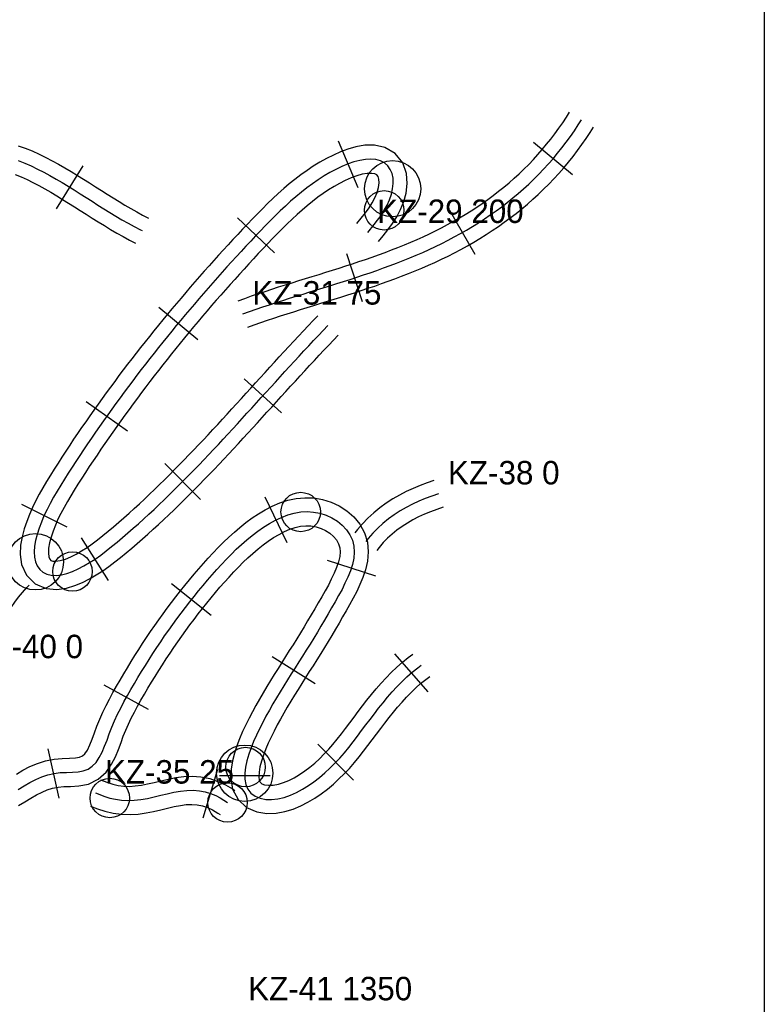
# Model space of a CAD drawing. Header units: millimetres. Extents: x 0 to 1378, y -121 to 1849.
# Tile 12 of 19: x 1217 to 1376, y 702 to 911. Entities that reach past the tile are written whole.
import ezdxf

# ---------------------------------------------------------------- set-up
doc = ezdxf.new("R2010")
doc.units = ezdxf.units.MM
for name, color, linetype in [('BEND_TIGHT', 4, 'Continuous'), ('CUT_25', 2, 'Continuous'), ('FRAME', 8, 'Continuous'), ('JOINT', 6, 'Continuous'), ('NEON_LOGO', 1, 'Continuous'), ('NOTES', 7, 'Continuous'), ('TUBE_6MM', 9, 'Continuous')]:
    doc.layers.add(name, color=color, linetype=linetype)

msp = doc.modelspace()

# ---------------------------------------------------------------- linework, layer by layer
at = {"layer": 'BEND_TIGHT'}
for centre in [(1295.03, 870.69), (1277.23, 806.43), (1228.61, 793.74), (1265.48, 752.1), (1236.57, 745.5), (1261.64, 744.56)]:
    msp.add_circle(centre, 4.2, dxfattribs=at)
at = {"layer": 'CUT_25'}
for p, q in [((1285.2, 885.53), (1289.38, 875.58)), ((1335.13, 878.23), (1326.85, 885.16)), ((1225.24, 870.99), (1230.91, 880.18)), ((1314.39, 861.3), (1309.02, 870.67)), ((1263.8, 869.06), (1271.63, 861.61)), ((1290.38, 851.17), (1287.03, 861.44)), ((1246.98, 850.07), (1255.3, 843.18)), ((1273.17, 827.54), (1265.17, 834.8)), ((1231.5, 829.94), (1240.31, 823.69)), ((1255.92, 809.11), (1248.26, 816.73)), ((1217.73, 808.08), (1227.42, 803.3)), ((1274.36, 799.88), (1269.69, 809.62)), ((1236.27, 791.82), (1230.5, 800.94)), ((1282.86, 796.16), (1293.14, 792.83)), ((1258.18, 784.38), (1249.72, 791.09)), ((1304.41, 768.09), (1297.29, 776.21)), ((1271.17, 775.65), (1280.3, 769.87)), ((1244.83, 764.33), (1235.38, 769.56)), ((1225.77, 745.45), (1223.46, 756)), ((1288.5, 749.28), (1280.91, 756.97)), ((1256.43, 741.3), (1259.61, 751.62)), ((1259.91, 750.27), (1270.71, 750.33))]:
    msp.add_line(p, q, dxfattribs=at)
at = {"layer": 'FRAME'}
msp.add_lwpolyline([(1376, 0), (1284.12, 0), (1082, 0), (879.88, 0), (788, 0), (788, 288.86), (788, 924.35), (788, 1559.83), (788, 1848.69), (879.88, 1848.69), (1082, 1848.69), (1284.12, 1848.69), (1376, 1848.69), (1376, 1559.83), (1376, 924.35), (1376, 288.86), (1376, 0)], dxfattribs=at)
at = {"layer": 'JOINT'}
for centre in [(1296.82, 875.29), (1220.71, 795.82), (1265.31, 750.79)]:
    msp.add_circle(centre, 6, dxfattribs=at)
at = {"layer": 'NEON_LOGO'}
for points in [[(1264.92, 848.61), (1266.33, 849.12), (1267.75, 849.61), (1269.17, 850.1), (1270.59, 850.58), (1272.01, 851.04), (1273.44, 851.5), (1274.87, 851.96), (1276.3, 852.41), (1277.73, 852.85), (1279.17, 853.3), (1280.6, 853.74), (1282.03, 854.19), (1283.47, 854.63), (1284.9, 855.08), (1286.33, 855.54), (1287.75, 855.99), (1289.18, 856.46), (1290.6, 856.93), (1292.03, 857.41), (1293.44, 857.9), (1294.86, 858.41), (1296.26, 858.92), (1297.67, 859.45), (1299.07, 859.99), (1300.46, 860.55), (1301.84, 861.13), (1303.22, 861.73), (1304.59, 862.34), (1305.95, 862.98), (1307.29, 863.63), (1308.63, 864.31), (1309.96, 865.01), (1311.27, 865.74), (1312.57, 866.49), (1313.86, 867.26), (1315.13, 868.05), (1316.39, 868.87), (1317.63, 869.71), (1318.86, 870.57), (1320.06, 871.47), (1321.25, 872.38), (1322.42, 873.32), (1323.57, 874.28), (1324.7, 875.27), (1325.81, 876.28), (1326.89, 877.32), (1327.95, 878.38), (1328.99, 879.46), (1330, 880.57), (1330.99, 881.69), (1331.95, 882.85), (1332.89, 884.02), (1333.8, 885.21), (1334.68, 886.42), (1335.54, 887.65), (1336.37, 888.91), (1337.06, 890)], [(1217.03, 881.27), (1218.44, 880.75), (1219.81, 880.14), (1221.16, 879.49), (1222.49, 878.8), (1223.81, 878.09), (1225.12, 877.35), (1226.41, 876.59), (1227.7, 875.82), (1228.97, 875.03), (1230.24, 874.23), (1231.51, 873.43), (1232.78, 872.63), (1234.04, 871.82), (1235.31, 871.02), (1236.58, 870.23), (1237.86, 869.45), (1239.16, 868.68), (1240.46, 867.94), (1241.77, 867.22), (1243.11, 866.53), (1243.43, 866.37)], [(1291.52, 865.99), (1292.89, 867.64), (1293.61, 868.57), (1294.35, 869.6), (1295.03, 870.69), (1295.65, 871.81), (1296.16, 872.96), (1296.56, 874.13), (1296.82, 875.29), (1296.94, 876.43), (1296.9, 877.52), (1296.69, 878.52), (1296.31, 879.42), (1295.77, 880.18), (1295.07, 880.79), (1294.22, 881.23), (1293.26, 881.5), (1292.19, 881.6), (1291.04, 881.54), (1289.83, 881.34), (1288.58, 881.01), (1287.31, 880.56), (1286.03, 880.03), (1284.75, 879.41), (1283.47, 878.77), (1282.21, 878.01), (1280.97, 877.2), (1279.74, 876.37), (1278.55, 875.47), (1277.37, 874.54), (1276.23, 873.58), (1275.07, 872.62), (1273.97, 871.61), (1272.88, 870.58), (1271.81, 869.53), (1270.74, 868.47), (1269.69, 867.4), (1268.65, 866.32), (1267.62, 865.23), (1266.59, 864.14), (1265.57, 863.04), (1264.55, 861.94), (1263.53, 860.84), (1262.52, 859.73), (1261.51, 858.62), (1260.51, 857.5), (1259.51, 856.38), (1258.52, 855.26), (1257.53, 854.13), (1256.54, 853), (1255.56, 851.87), (1254.59, 850.73), (1253.62, 849.58), (1252.65, 848.44), (1251.69, 847.29), (1250.73, 846.13), (1249.78, 844.97), (1248.83, 843.81), (1247.89, 842.64), (1246.95, 841.47), (1246.02, 840.29), (1245.09, 839.12), (1244.17, 837.93), (1243.26, 836.75), (1242.34, 835.55), (1241.44, 834.36), (1240.54, 833.16), (1239.64, 831.96), (1238.75, 830.75), (1237.87, 829.54), (1236.99, 828.32), (1236.11, 827.1), (1235.24, 825.88), (1234.38, 824.65), (1233.53, 823.42), (1232.68, 822.19), (1231.83, 820.95), (1230.99, 819.7), (1230.16, 818.45), (1229.33, 817.2), (1228.52, 815.95), (1227.7, 814.68), (1226.9, 813.42), (1226.11, 812.14), (1225.33, 810.86), (1224.6, 809.56), (1223.88, 808.25), (1223.19, 806.93), (1222.53, 805.61), (1222.04, 804.29), (1221.53, 802.97), (1221.1, 801.66), (1220.77, 800.38), (1220.54, 799.14), (1220.45, 797.95), (1220.5, 796.84), (1220.71, 795.82), (1221.09, 794.93), (1221.63, 794.19), (1222.32, 793.6), (1223.15, 793.19), (1224.1, 792.96), (1225.14, 792.92), (1226.26, 793.04), (1227.42, 793.32), (1228.61, 793.74), (1229.81, 794.29), (1231.02, 794.93), (1232.23, 795.65), (1233.44, 796.41), (1234.62, 797.26), (1235.8, 798.16), (1236.96, 799.09), (1238.13, 800.01), (1239.27, 800.98), (1240.41, 801.96), (1241.54, 802.95), (1242.66, 803.94), (1243.78, 804.95), (1244.88, 805.96), (1245.98, 806.98), (1247.07, 808.01), (1248.16, 809.05), (1249.24, 810.09), (1250.31, 811.14), (1251.37, 812.2), (1252.43, 813.26), (1253.48, 814.33), (1254.53, 815.41), (1255.57, 816.48), (1256.61, 817.57), (1257.64, 818.65), (1258.67, 819.74), (1259.7, 820.84), (1260.72, 821.94), (1261.74, 823.04), (1262.76, 824.14), (1263.77, 825.24), (1264.78, 826.35), (1265.79, 827.46), (1266.8, 828.57), (1267.81, 829.68), (1268.82, 830.79), (1269.83, 831.9), (1270.84, 833.01), (1271.85, 834.12), (1272.86, 835.23), (1273.87, 836.34), (1274.88, 837.44), (1275.9, 838.55), (1276.91, 839.65), (1277.93, 840.75), (1278.95, 841.85), (1279.98, 842.94), (1281.01, 844.03), (1282.04, 845.12), (1283.04, 846.16)], [(1306.6, 810.3), (1305.18, 809.81), (1303.78, 809.28), (1302.4, 808.7), (1301.04, 808.07), (1299.7, 807.38), (1298.4, 806.64), (1297.13, 805.84), (1295.92, 804.96), (1294.75, 804.01), (1293.65, 803), (1292.61, 801.92), (1291.64, 800.78), (1291.1, 800.11)], [(1217.05, 747.33), (1218.3, 748.08), (1219.55, 748.81), (1220.81, 749.47), (1222.09, 750.03), (1223.39, 750.46), (1224.71, 750.75), (1226.02, 750.9), (1227.32, 750.96), (1228.59, 750.99), (1229.79, 751.07), (1230.92, 751.26), (1231.94, 751.65), (1232.84, 752.26), (1233.63, 753.09), (1234.31, 754.1), (1234.91, 755.26), (1235.45, 756.52), (1235.97, 757.85), (1236.42, 759.2), (1236.97, 760.6), (1237.57, 761.97), (1238.21, 763.33), (1238.88, 764.67), (1239.58, 766), (1240.31, 767.31), (1241.05, 768.61), (1241.81, 769.91), (1242.57, 771.2), (1243.35, 772.48), (1244.14, 773.76), (1244.94, 775.03), (1245.75, 776.29), (1246.57, 777.54), (1247.41, 778.79), (1248.25, 780.03), (1249.11, 781.26), (1249.98, 782.48), (1250.86, 783.69), (1251.76, 784.9), (1252.67, 786.09), (1253.59, 787.28), (1254.52, 788.45), (1255.46, 789.62), (1256.42, 790.77), (1257.39, 791.91), (1258.38, 793.05), (1259.37, 794.16), (1260.39, 795.27), (1261.41, 796.36), (1262.46, 797.44), (1263.52, 798.5), (1264.65, 799.48), (1265.77, 800.48), (1266.92, 801.43), (1268.1, 802.34), (1269.33, 803.17), (1270.57, 803.95), (1271.85, 804.67), (1273.15, 805.29), (1274.49, 805.81), (1275.85, 806.19), (1277.23, 806.43), (1278.61, 806.51), (1279.99, 806.41), (1281.34, 806.16), (1282.65, 805.74), (1283.9, 805.16), (1285.06, 804.45), (1286.1, 803.6), (1286.99, 802.64), (1287.72, 801.57), (1288.24, 800.4), (1288.55, 799.17), (1288.64, 797.88), (1288.53, 796.57), (1288.24, 795.24), (1287.81, 793.91), (1287.27, 792.58), (1286.65, 791.26), (1286.05, 789.93), (1285.31, 788.62), (1284.57, 787.32), (1283.82, 786.02), (1283.07, 784.72), (1282.32, 783.42), (1281.55, 782.13), (1280.79, 780.84), (1280.01, 779.56), (1279.22, 778.28), (1278.43, 777.01), (1277.63, 775.74), (1276.82, 774.48), (1276.02, 773.21), (1275.22, 771.94), (1274.42, 770.67), (1273.62, 769.4), (1272.84, 768.12), (1272.06, 766.84), (1271.3, 765.54), (1270.56, 764.24), (1269.83, 762.93), (1269.14, 761.6), (1268.45, 760.27), (1267.8, 758.92), (1267.18, 757.56), (1266.68, 756.18), (1266.19, 754.81), (1265.78, 753.45), (1265.48, 752.1), (1265.31, 750.79), (1265.31, 749.54), (1265.53, 748.39), (1265.97, 747.37), (1266.64, 746.53), (1267.52, 745.88), (1268.58, 745.44), (1269.77, 745.21), (1271.04, 745.18), (1272.36, 745.33), (1273.7, 745.64), (1275.03, 746.1), (1276.34, 746.68), (1277.61, 747.36), (1278.86, 748.13), (1280.06, 748.97), (1281.25, 749.85), (1282.37, 750.83), (1283.45, 751.85), (1284.5, 752.92), (1285.56, 753.97), (1286.53, 755.12), (1287.47, 756.29), (1288.4, 757.47), (1289.31, 758.66), (1290.21, 759.85), (1291.11, 761.06), (1292.01, 762.25), (1292.92, 763.45), (1293.84, 764.63), (1294.77, 765.81), (1295.73, 766.96), (1296.72, 768.09), (1297.73, 769.19), (1298.78, 770.26), (1299.87, 771.3), (1301, 772.28), (1302.17, 773.22), (1302.92, 773.79)], [(1233.54, 746.57), (1235.47, 745.84), (1236.57, 745.5), (1237.79, 745.22), (1239.09, 745.03), (1240.42, 744.96), (1241.79, 745.01), (1243.18, 745.17), (1244.59, 745.42), (1246, 745.74), (1247.41, 746.08), (1248.82, 746.42), (1250.22, 746.73), (1251.62, 746.97), (1253, 747.12), (1254.34, 747.15), (1255.65, 747.04), (1256.89, 746.81), (1258.05, 746.45), (1259.13, 746), (1260.06, 745.52), (1261.64, 744.56)]]:
    msp.add_lwpolyline(points, dxfattribs=at)
at = {"layer": 'TUBE_6MM'}
for points in [[(1263.9, 851.43), (1265.33, 851.94), (1266.77, 852.45), (1268.21, 852.94), (1269.65, 853.42), (1271.09, 853.9), (1272.53, 854.36), (1273.97, 854.82), (1275.41, 855.27), (1276.84, 855.72), (1278.28, 856.16), (1279.71, 856.61), (1281.14, 857.05), (1282.57, 857.5), (1283.99, 857.94), (1285.42, 858.39), (1286.83, 858.85), (1288.24, 859.31), (1289.65, 859.78), (1291.05, 860.25), (1292.45, 860.73), (1293.84, 861.23), (1295.22, 861.73), (1296.6, 862.25), (1297.96, 862.78), (1299.32, 863.33), (1300.67, 863.89), (1302.01, 864.47), (1303.34, 865.07), (1304.65, 865.68), (1305.96, 866.32), (1307.25, 866.98), (1308.53, 867.65), (1309.8, 868.35), (1311.05, 869.07), (1312.29, 869.82), (1313.52, 870.58), (1314.73, 871.37), (1315.92, 872.18), (1317.1, 873.01), (1318.26, 873.86), (1319.4, 874.74), (1320.52, 875.64), (1321.62, 876.56), (1322.7, 877.51), (1323.76, 878.48), (1324.8, 879.47), (1325.81, 880.48), (1326.8, 881.51), (1327.77, 882.57), (1328.71, 883.65), (1329.63, 884.75), (1330.53, 885.86), (1331.4, 887), (1332.24, 888.16), (1333.06, 889.34), (1333.85, 890.54), (1334.53, 891.61)], [(1265.94, 845.79), (1267.34, 846.29), (1268.73, 846.78), (1270.13, 847.26), (1271.53, 847.73), (1272.94, 848.19), (1274.36, 848.65), (1275.78, 849.1), (1277.2, 849.54), (1278.63, 849.99), (1280.06, 850.43), (1281.49, 850.88), (1282.92, 851.32), (1284.36, 851.77), (1285.8, 852.22), (1287.24, 852.68), (1288.68, 853.14), (1290.12, 853.61), (1291.56, 854.09), (1293, 854.57), (1294.44, 855.07), (1295.87, 855.58), (1297.31, 856.11), (1298.74, 856.65), (1300.17, 857.2), (1301.59, 857.78), (1303.01, 858.37), (1304.43, 858.98), (1305.84, 859.61), (1307.24, 860.27), (1308.63, 860.95), (1310.01, 861.65), (1311.38, 862.37), (1312.74, 863.12), (1314.09, 863.9), (1315.42, 864.7), (1316.74, 865.52), (1318.05, 866.37), (1319.34, 867.24), (1320.61, 868.14), (1321.87, 869.07), (1323.11, 870.02), (1324.32, 871), (1325.52, 872.01), (1326.7, 873.04), (1327.85, 874.09), (1328.99, 875.17), (1330.1, 876.28), (1331.18, 877.41), (1332.24, 878.57), (1333.27, 879.74), (1334.28, 880.95), (1335.26, 882.17), (1336.21, 883.42), (1337.13, 884.69), (1338.02, 885.97), (1338.88, 887.27), (1339.59, 888.39)], [(1217.02, 884.46), (1218.51, 883.92), (1220.02, 883.33), (1221.49, 882.66), (1222.91, 881.96), (1224.3, 881.24), (1225.67, 880.49), (1227.01, 879.72), (1228.34, 878.94), (1229.65, 878.14), (1230.94, 877.34), (1232.22, 876.53), (1233.5, 875.72), (1234.76, 874.92), (1236.02, 874.12), (1237.28, 873.33), (1238.53, 872.55), (1239.78, 871.8), (1241.04, 871.06), (1242.29, 870.35), (1243.56, 869.67), (1244.8, 869.04)], [(1293.82, 864.07), (1294.8, 865.25), (1295.8, 866.5), (1296.78, 867.85), (1297.7, 869.3), (1298.51, 870.87), (1299.19, 872.56), (1299.69, 874.37), (1299.94, 876.38), (1299.75, 878.54), (1298.97, 880.81), (1297.35, 882.78), (1295.19, 884.06), (1292.94, 884.54), (1290.89, 884.54), (1289.01, 884.22), (1287.3, 883.74), (1285.69, 883.14), (1284.19, 882.47), (1282.73, 881.75), (1281.28, 880.95), (1279.9, 880.08), (1278.58, 879.2), (1277.27, 878.27), (1276.01, 877.29), (1274.81, 876.3), (1273.62, 875.31), (1272.42, 874.26), (1271.28, 873.19), (1270.17, 872.12), (1269.08, 871.04), (1268, 869.96), (1266.94, 868.86), (1265.89, 867.76), (1264.85, 866.66), (1263.81, 865.56), (1262.78, 864.45), (1261.76, 863.34), (1260.74, 862.23), (1259.72, 861.11), (1258.71, 859.99), (1257.7, 858.86), (1256.7, 857.73), (1255.7, 856.59), (1254.7, 855.45), (1253.71, 854.31), (1252.73, 853.16), (1251.75, 852.01), (1250.77, 850.86), (1249.8, 849.7), (1248.83, 848.54), (1247.87, 847.37), (1246.91, 846.2), (1245.96, 845.02), (1245.01, 843.84), (1244.07, 842.66), (1243.13, 841.47), (1242.2, 840.28), (1241.27, 839.09), (1240.35, 837.89), (1239.43, 836.68), (1238.52, 835.47), (1237.62, 834.26), (1236.72, 833.05), (1235.82, 831.82), (1234.93, 830.6), (1234.05, 829.37), (1233.17, 828.14), (1232.3, 826.9), (1231.43, 825.66), (1230.57, 824.41), (1229.71, 823.16), (1228.86, 821.91), (1228.02, 820.65), (1227.18, 819.39), (1226.35, 818.12), (1225.53, 816.84), (1224.71, 815.56), (1223.9, 814.27), (1223.09, 812.95), (1222.3, 811.59), (1221.55, 810.24), (1220.81, 808.86), (1220.07, 807.4), (1219.43, 805.88), (1218.86, 804.38), (1218.33, 802.82), (1217.87, 801.15), (1217.55, 799.34), (1217.47, 797.39), (1217.78, 795.22), (1218.79, 793), (1220.64, 791.12), (1222.99, 790.14), (1225.26, 789.92), (1227.31, 790.21), (1229.1, 790.74), (1230.74, 791.41), (1232.26, 792.19), (1233.67, 793.02), (1235.06, 793.89), (1236.39, 794.84), (1237.64, 795.79), (1238.83, 796.74), (1240.05, 797.7), (1241.24, 798.72), (1242.39, 799.71), (1243.54, 800.71), (1244.68, 801.72), (1245.81, 802.74), (1246.93, 803.77), (1248.05, 804.8), (1249.16, 805.85), (1250.25, 806.9), (1251.34, 807.96), (1252.43, 809.02), (1253.5, 810.09), (1254.57, 811.17), (1255.64, 812.25), (1256.69, 813.33), (1257.75, 814.42), (1258.79, 815.51), (1259.83, 816.61), (1260.87, 817.7), (1261.9, 818.81), (1262.93, 819.91), (1263.95, 821.01), (1264.98, 822.12), (1266, 823.23), (1267.01, 824.34), (1268.03, 825.45), (1269.04, 826.56), (1270.05, 827.67), (1271.06, 828.78), (1272.07, 829.9), (1273.07, 831.01), (1274.08, 832.11), (1275.09, 833.22), (1276.1, 834.33), (1277.11, 835.43), (1278.12, 836.53), (1279.13, 837.63), (1280.14, 838.72), (1281.16, 839.82), (1282.18, 840.9), (1283.2, 841.99), (1284.23, 843.06), (1285.2, 844.08)], [(1216.39, 878.31), (1217.68, 877.81), (1218.93, 877.24), (1220.2, 876.61), (1221.47, 875.95), (1222.74, 875.25), (1224, 874.53), (1225.25, 873.79), (1226.51, 873.03), (1227.76, 872.25), (1229.02, 871.46), (1230.28, 870.66), (1231.54, 869.85), (1232.82, 869.05), (1234.1, 868.24), (1235.4, 867.44), (1236.71, 866.64), (1238.05, 865.86), (1239.4, 865.09), (1240.78, 864.36), (1242.07, 863.7)], [(1289.21, 867.91), (1290.15, 869.04), (1291.03, 870.14), (1291.81, 871.21), (1292.49, 872.29), (1293.06, 873.38), (1293.51, 874.48), (1293.81, 875.56), (1293.94, 876.52), (1293.87, 877.33), (1293.71, 877.91), (1293.44, 878.23), (1293.04, 878.46), (1292.36, 878.57), (1291.41, 878.56), (1290.34, 878.37), (1289.17, 878.04), (1287.96, 877.58), (1286.73, 877.03), (1285.5, 876.43), (1284.33, 875.78), (1283.16, 875.05), (1281.99, 874.27), (1280.86, 873.46), (1279.75, 872.6), (1278.63, 871.68), (1277.52, 870.75), (1276.46, 869.82), (1275.41, 868.84), (1274.36, 867.83), (1273.32, 866.8), (1272.29, 865.75), (1271.26, 864.7), (1270.23, 863.63), (1269.21, 862.55), (1268.2, 861.46), (1267.18, 860.37), (1266.17, 859.28), (1265.17, 858.18), (1264.17, 857.08), (1263.17, 855.98), (1262.18, 854.87), (1261.19, 853.75), (1260.21, 852.64), (1259.23, 851.52), (1258.26, 850.39), (1257.29, 849.26), (1256.32, 848.13), (1255.36, 846.99), (1254.4, 845.85), (1253.45, 844.71), (1252.51, 843.56), (1251.57, 842.41), (1250.63, 841.26), (1249.7, 840.1), (1248.77, 838.93), (1247.85, 837.77), (1246.93, 836.59), (1246.02, 835.42), (1245.12, 834.24), (1244.22, 833.06), (1243.32, 831.87), (1242.43, 830.68), (1241.55, 829.49), (1240.67, 828.29), (1239.79, 827.08), (1238.93, 825.88), (1238.06, 824.67), (1237.21, 823.45), (1236.36, 822.24), (1235.51, 821.01), (1234.67, 819.79), (1233.84, 818.56), (1233.01, 817.32), (1232.19, 816.09), (1231.38, 814.85), (1230.58, 813.6), (1229.78, 812.36), (1229, 811.11), (1228.24, 809.87), (1227.52, 808.63), (1226.82, 807.36), (1226.13, 806.09), (1225.52, 804.88), (1225, 803.64), (1224.5, 802.34), (1224.06, 801.05), (1223.72, 799.83), (1223.52, 798.69), (1223.47, 797.66), (1223.56, 796.85), (1223.76, 796.36), (1223.98, 796.11), (1224.4, 795.98), (1225.1, 795.92), (1226.02, 796.07), (1227.1, 796.39), (1228.23, 796.86), (1229.38, 797.45), (1230.56, 798.14), (1231.71, 798.87), (1232.82, 799.66), (1233.95, 800.53), (1235.11, 801.44), (1236.24, 802.34), (1237.34, 803.28), (1238.46, 804.24), (1239.57, 805.21), (1240.68, 806.19), (1241.78, 807.18), (1242.87, 808.18), (1243.95, 809.18), (1245.02, 810.2), (1246.09, 811.22), (1247.15, 812.25), (1248.21, 813.29), (1249.26, 814.34), (1250.31, 815.39), (1251.35, 816.45), (1252.39, 817.51), (1253.42, 818.58), (1254.45, 819.65), (1255.48, 820.73), (1256.5, 821.81), (1257.52, 822.9), (1258.54, 823.99), (1259.55, 825.09), (1260.56, 826.19), (1261.57, 827.29), (1262.58, 828.39), (1263.59, 829.49), (1264.6, 830.6), (1265.61, 831.71), (1266.62, 832.82), (1267.62, 833.93), (1268.63, 835.04), (1269.64, 836.15), (1270.65, 837.26), (1271.67, 838.37), (1272.68, 839.48), (1273.7, 840.59), (1274.72, 841.7), (1275.75, 842.81), (1276.78, 843.91), (1277.81, 845.01), (1278.84, 846.11), (1279.89, 847.21), (1280.87, 848.24)], [(1305.62, 813.14), (1304.16, 812.63), (1302.67, 812.06), (1301.19, 811.44), (1299.72, 810.76), (1298.27, 810.02), (1296.85, 809.21), (1295.45, 808.32), (1294.09, 807.34), (1292.79, 806.28), (1291.55, 805.14), (1290.38, 803.93), (1289.33, 802.69), (1288.76, 801.98)], [(1216.67, 750.6), (1218.05, 751.4), (1219.54, 752.18), (1221.17, 752.88), (1222.9, 753.42), (1224.69, 753.77), (1226.41, 753.92), (1227.98, 753.98), (1229.26, 754.03), (1230.14, 754.17), (1230.74, 754.46), (1231.26, 754.94), (1231.78, 755.72), (1232.3, 756.8), (1232.82, 758.03), (1233.31, 759.36), (1233.83, 760.82), (1234.45, 762.32), (1235.1, 763.77), (1235.78, 765.19), (1236.5, 766.59), (1237.24, 767.96), (1237.99, 769.3), (1238.75, 770.63), (1239.53, 771.94), (1240.31, 773.25), (1241.11, 774.55), (1241.91, 775.85), (1242.73, 777.14), (1243.56, 778.42), (1244.41, 779.69), (1245.26, 780.96), (1246.13, 782.22), (1247.01, 783.47), (1247.9, 784.71), (1248.8, 785.95), (1249.72, 787.17), (1250.65, 788.39), (1251.6, 789.6), (1252.55, 790.79), (1253.53, 791.98), (1254.51, 793.16), (1255.51, 794.32), (1256.52, 795.48), (1257.55, 796.62), (1258.6, 797.75), (1259.67, 798.87), (1260.78, 800), (1261.94, 801.1), (1263.12, 802.13), (1264.3, 803.16), (1265.56, 804.18), (1266.9, 805.15), (1268.27, 806.04), (1269.68, 806.89), (1271.18, 807.68), (1272.78, 808.37), (1274.49, 808.92), (1276.28, 809.31), (1278.14, 809.48), (1280.03, 809.42), (1281.89, 809.1), (1283.72, 808.54), (1285.45, 807.73), (1287.06, 806.69), (1288.53, 805.39), (1289.81, 803.83), (1290.81, 802.01), (1291.43, 800.01), (1291.64, 797.93), (1291.46, 795.94), (1291.03, 794.14), (1290.47, 792.48), (1289.82, 790.96), (1289.16, 789.52), (1288.44, 788.06), (1287.65, 786.68), (1286.91, 785.37), (1286.16, 784.06), (1285.4, 782.75), (1284.63, 781.45), (1283.86, 780.14), (1283.08, 778.84), (1282.29, 777.54), (1281.49, 776.25), (1280.68, 774.97), (1279.88, 773.69), (1279.07, 772.42), (1278.27, 771.16), (1277.47, 769.9), (1276.68, 768.64), (1275.9, 767.38), (1275.13, 766.12), (1274.38, 764.86), (1273.64, 763.59), (1272.92, 762.33), (1272.24, 761.06), (1271.57, 759.77), (1270.92, 758.47), (1270.31, 757.21), (1269.79, 755.97), (1269.33, 754.66), (1268.89, 753.36), (1268.56, 752.13), (1268.36, 750.98), (1268.31, 749.98), (1268.4, 749.29), (1268.63, 748.85), (1268.98, 748.52), (1269.54, 748.3), (1270.36, 748.2), (1271.38, 748.24), (1272.47, 748.44), (1273.6, 748.78), (1274.74, 749.25), (1275.87, 749.83), (1276.99, 750.5), (1278.12, 751.27), (1279.2, 752.07), (1280.21, 752.92), (1281.21, 753.86), (1282.23, 754.89), (1283.22, 755.88), (1284.1, 756.89), (1285, 758), (1285.9, 759.15), (1286.8, 760.31), (1287.69, 761.5), (1288.59, 762.69), (1289.5, 763.9), (1290.42, 765.11), (1291.35, 766.33), (1292.32, 767.54), (1293.31, 768.74), (1294.34, 769.93), (1295.42, 771.1), (1296.53, 772.25), (1297.7, 773.37), (1298.91, 774.44), (1300.15, 775.45), (1301.1, 776.17)], [(1307.58, 807.47), (1306.21, 806.99), (1304.89, 806.49), (1303.61, 805.95), (1302.35, 805.37), (1301.13, 804.75), (1299.95, 804.07), (1298.82, 803.35), (1297.74, 802.58), (1296.71, 801.74), (1295.74, 800.85), (1294.83, 799.9), (1293.94, 798.86), (1293.45, 798.23)], [(1217.1, 743.87), (1218.45, 744.67), (1219.73, 745.44), (1220.95, 746.15), (1222.12, 746.77), (1223.24, 747.25), (1224.37, 747.6), (1225.53, 747.82), (1226.79, 747.94), (1228.22, 747.98), (1229.94, 748.07), (1232, 748.47), (1234.09, 749.48), (1235.78, 751), (1236.95, 752.69), (1237.76, 754.3), (1238.4, 755.83), (1238.95, 757.31), (1239.44, 758.68), (1239.96, 759.95), (1240.54, 761.24), (1241.15, 762.52), (1241.81, 763.79), (1242.49, 765.07), (1243.21, 766.34), (1243.94, 767.61), (1244.69, 768.88), (1245.44, 770.15), (1246.21, 771.4), (1246.99, 772.65), (1247.78, 773.9), (1248.58, 775.13), (1249.4, 776.36), (1250.22, 777.58), (1251.05, 778.79), (1251.9, 780), (1252.76, 781.19), (1253.62, 782.38), (1254.51, 783.55), (1255.4, 784.72), (1256.3, 785.87), (1257.22, 787.02), (1258.15, 788.15), (1259.09, 789.28), (1260.04, 790.39), (1261.01, 791.49), (1261.99, 792.58), (1262.98, 793.65), (1263.98, 794.7), (1264.97, 795.71), (1265.99, 796.67), (1267.06, 797.62), (1268.15, 798.56), (1269.22, 799.42), (1270.31, 800.21), (1271.45, 800.96), (1272.61, 801.66), (1273.76, 802.26), (1274.92, 802.76), (1276.06, 803.13), (1277.19, 803.38), (1278.31, 803.49), (1279.42, 803.45), (1280.51, 803.26), (1281.56, 802.94), (1282.54, 802.48), (1283.44, 801.9), (1284.22, 801.22), (1284.84, 800.47), (1285.28, 799.66), (1285.55, 798.81), (1285.64, 797.91), (1285.54, 796.92), (1285.27, 795.81), (1284.86, 794.63), (1284.34, 793.39), (1283.74, 792.1), (1283.14, 790.87), (1282.44, 789.65), (1281.7, 788.35), (1280.96, 787.06), (1280.21, 785.77), (1279.46, 784.49), (1278.71, 783.21), (1277.95, 781.94), (1277.18, 780.68), (1276.39, 779.42), (1275.61, 778.16), (1274.81, 776.9), (1274.01, 775.64), (1273.2, 774.37), (1272.4, 773.09), (1271.59, 771.81), (1270.79, 770.52), (1270, 769.22), (1269.21, 767.91), (1268.44, 766.58), (1267.68, 765.24), (1266.93, 763.87), (1266.22, 762.49), (1265.53, 761.11), (1264.84, 759.66), (1264.2, 758.14), (1263.66, 756.62), (1263.14, 755.08), (1262.7, 753.42), (1262.39, 751.61), (1262.32, 749.62), (1262.71, 747.36), (1263.89, 745.17), (1265.72, 743.49), (1267.91, 742.53), (1270.04, 742.21), (1272.02, 742.27), (1273.87, 742.6), (1275.61, 743.13), (1277.24, 743.8), (1278.78, 744.58), (1280.23, 745.45), (1281.59, 746.38), (1282.92, 747.36), (1284.2, 748.44), (1285.39, 749.56), (1286.47, 750.65), (1287.61, 751.78), (1288.7, 753.04), (1289.69, 754.25), (1290.64, 755.47), (1291.57, 756.68), (1292.49, 757.89), (1293.39, 759.09), (1294.28, 760.29), (1295.18, 761.46), (1296.07, 762.62), (1296.98, 763.76), (1297.89, 764.87), (1298.83, 765.94), (1299.78, 766.99), (1300.76, 767.99), (1301.76, 768.95), (1302.79, 769.86), (1303.88, 770.75), (1304.75, 771.41)], [(1207.43, 771.42), (1208.43, 772.68), (1209.39, 774.09), (1210.23, 775.51), (1211, 776.95), (1211.69, 778.37), (1212.34, 779.78), (1212.96, 781.15), (1213.57, 782.5), (1214.15, 783.75), (1214.79, 784.89), (1215.53, 786.06), (1216.3, 787.22), (1217.09, 788.29), (1217.94, 789.3), (1218.9, 790.32), (1219.41, 790.85)], [(1234.61, 749.38), (1235.96, 748.86), (1237.2, 748.45), (1238.37, 748.16), (1239.55, 748.01), (1240.75, 747.98), (1242, 748.06), (1243.29, 748.24), (1244.63, 748.51), (1246.03, 748.83), (1247.49, 749.19), (1249.02, 749.54), (1250.64, 749.85), (1252.35, 750.07), (1254.13, 750.14), (1255.99, 750.02), (1257.85, 749.65), (1259.6, 749.05), (1261.24, 748.29), (1262.67, 747.45), (1263.2, 747.12)], [(1232.47, 743.77), (1233.94, 743.21), (1235.54, 742.68), (1237.28, 742.26), (1239.08, 742.03), (1240.87, 741.98), (1242.61, 742.09), (1244.29, 742.32), (1245.89, 742.64), (1247.42, 743), (1248.87, 743.35), (1250.26, 743.67), (1251.59, 743.92), (1252.86, 744.09), (1254.07, 744.14), (1255.2, 744.07), (1256.28, 743.85), (1257.36, 743.48), (1258.44, 742.98), (1259.6, 742.29), (1260.09, 741.99)]]:
    msp.add_lwpolyline(points, dxfattribs=at)

# ---------------------------------------------------------------- texts
at = {"layer": 'NOTES'}
for s, p in [('KZ-29 200', (1293.52, 867.99)), ('KZ-31 75', (1266.92, 850.61)), ('KZ-38 0', (1308.6, 812.3)), ('KZ-40 0', (1207.08, 775.28)), ('KZ-35 25', (1235.54, 748.57)), ('KZ-41 1350', (1266.04, 702.4))]:
    msp.add_text(s, height=5, dxfattribs=at).set_placement(p)

doc.saveas('drawing.dxf')
